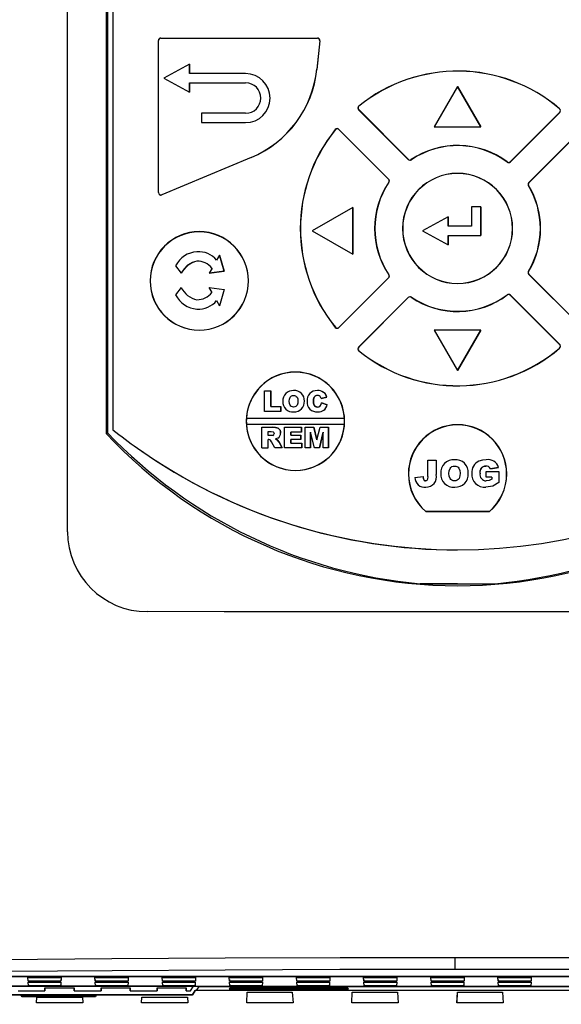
# Model space of a CAD drawing. Header units: millimetres. Extents: x 0 to 1537, y 0 to 1187.
# Tile 8 of 44: x 244 to 291, y 303 to 387. Entities that reach past the tile are written whole.
import ezdxf

# ---------------------------------------------------------------- set-up
doc = ezdxf.new("R2010")
doc.units = ezdxf.units.MM
doc.header["$LTSCALE"] = 5.5
doc.layers.add('DIMENSIONS', color=140, linetype='Continuous', lineweight=25)
doc.styles.add('SLDTEXTSTYLE0', font='TXT', dxfattribs={"width": 0.7})
doc.dimstyles.new('SLDDIMSTYLE1', dxfattribs={"dimtxt": 11.869043, "dimasz": 18.161, "dimexe": 0, "dimexo": 0.0625, "dimgap": 2.967261, "dimtad": 0, "dimtih": 1, "dimtoh": 1, "dimrnd": 1e-09, "dimzin": 4, "dimdsep": 46, "dimtxsty": 'SLDTEXTSTYLE0', "dimsah": 1, "dimcen": 0.09, "dimadec": 0, "dimazin": 1, "dimtfac": 1, "dimtofl": 0, "dimtmove": 0, "dimatfit": 3, "dimfxl": 0, "dimfrac": 2, "dimtolj": 1, "dimtzin": 12, "dimarcsym": 0})
doc.dimstyles.new('SLDDIMSTYLE3', dxfattribs={"dimtxt": 11.869043, "dimasz": 18.161, "dimexe": 0, "dimexo": 0.0625, "dimgap": 2.967261, "dimtad": 0, "dimtih": 1, "dimtoh": 1, "dimrnd": 1e-09, "dimzin": 12, "dimdsep": 46, "dimtxsty": 'SLDTEXTSTYLE0', "dimsah": 1, "dimcen": 0.09, "dimadec": 0, "dimazin": 3, "dimtfac": 1, "dimtmove": 0, "dimatfit": 0, "dimfxl": 0, "dimfrac": 2, "dimtolj": 1, "dimtzin": 12, "dimarcsym": 0})

# ---------------------------------------------------------------- blocks, each defined once
blk = doc.blocks.new('_D_4')
at = {"layer": 'DIMENSIONS'}
for p, q in [((113.715, 296.707), (113.715, 289.483)), ((336.714, 296.707), (336.714, 292.883)), ((336.714, 284.501), (336.714, 159.776)), ((113.715, 281.101), (113.715, 159.776)), ((113.715, 177.238), (191.499, 177.238)), ((207.58, 177.238), (203.594, 177.238)), ((203.594, 177.238), (203.594, 158.374)), ((242.849, 177.238), (246.835, 177.238)), ((246.835, 177.238), (246.835, 158.374)), ((336.714, 177.238), (258.93, 177.238)), ((203.594, 158.374), (207.58, 158.374)), ((246.835, 158.374), (242.849, 158.374))]:
    blk.add_line(p, q, dxfattribs=at)
for points in [[(113.715, 177.238), (131.876, 174.444), (131.876, 180.032)], [(336.714, 177.238), (318.553, 180.032), (318.553, 174.444)]]:
    blk.add_solid(points, dxfattribs=at)
at = {"layer": 'DIMENSIONS', "char_height": 11.6417, "attachment_point": 1, "style": 'SLDTEXTSTYLE0'}
for s, insert in [('223.0', (202.643, 194.902)), ('8.78', (207.58, 173.381))]:
    blk.add_mtext(s, dxfattribs=dict(at, insert=insert))
blk = doc.blocks.new('_D_6')
at = {"layer": 'DIMENSIONS'}
for p, q in [((336.714, 296.707), (336.714, 292.883)), ((336.714, 284.501), (336.714, 197.879)), ((312.794, 274.28), (312.794, 197.879)), ((312.794, 215.342), (277.869, 215.342)), ((336.714, 215.342), (364.948, 215.342)), ((381.029, 215.342), (377.043, 215.342)), ((377.043, 215.342), (377.043, 196.478)), ((416.299, 215.342), (420.285, 215.342)), ((420.285, 215.342), (420.285, 196.478)), ((377.043, 196.478), (381.029, 196.478)), ((420.285, 196.478), (416.299, 196.478))]:
    blk.add_line(p, q, dxfattribs=at)
for points in [[(312.794, 215.342), (294.633, 218.136), (294.633, 212.548)], [(336.714, 215.342), (354.875, 212.548), (354.875, 218.136)]]:
    blk.add_solid(points, dxfattribs=at)
at = {"layer": 'DIMENSIONS', "char_height": 11.6417, "attachment_point": 1, "style": 'SLDTEXTSTYLE0'}
for s, insert in [('23.9', (381.029, 233.006)), ('0.94', (381.029, 211.485))]:
    blk.add_mtext(s, dxfattribs=dict(at, insert=insert))

msp = doc.modelspace()

# ---------------------------------------------------------------- linework, layer by layer
for p, q in [((248.299, 343.226), (248.299, 444.226)), ((251.599, 426.947), (251.599, 351.648)), ((251.722, 426.947), (251.722, 351.699)), ((252.197, 426.573), (252.197, 351.944)), ((256.085, 372.244), (256.085, 385.244)), ((256.085, 385.244), (256.097, 385.244)), ((256.097, 372.244), (256.097, 385.244)), ((256.297, 385.456), (269.695, 385.456)), ((256.297, 385.456), (256.297, 385.444)), ((256.297, 385.444), (269.695, 385.444)), ((269.894, 385.223), (269.639, 382.786)), ((269.906, 385.222), (269.651, 382.784)), ((269.695, 385.456), (269.695, 385.444)), ((269.894, 385.223), (269.906, 385.222)), ((258.75, 383.227), (256.55, 382.027)), ((258.75, 382.427), (258.75, 383.227)), ((258.75, 383.227), (258.75, 382.427)), ((258.75, 383.227), (258.75, 383.227)), ((263.551, 382.427), (258.75, 382.427)), ((258.75, 382.427), (258.75, 382.427)), ((263.551, 382.427), (263.551, 382.427)), ((269.651, 382.784), (269.639, 382.786)), ((256.55, 382.027), (258.75, 380.827)), ((258.75, 381.627), (263.551, 381.627)), ((258.75, 380.827), (258.75, 381.627)), ((258.75, 381.627), (258.75, 380.827)), ((258.75, 381.627), (258.75, 381.627)), ((258.75, 380.827), (258.75, 380.827)), ((281.697, 381.316), (279.702, 377.86)), ((281.697, 381.316), (283.693, 377.86)), ((283.693, 377.86), (281.697, 381.316)), ((281.697, 381.316), (281.697, 381.316)), ((259.783, 379.027), (259.783, 378.227)), ((263.551, 379.027), (259.783, 379.027)), ((273.22, 379.329), (273.229, 379.338)), ((277.471, 375.078), (273.22, 379.329)), ((277.48, 375.087), (273.229, 379.338)), ((273.245, 379.635), (273.237, 379.645)), ((290.436, 379.113), (286.205, 374.882)), ((290.445, 379.105), (286.213, 374.873)), ((290.433, 379.417), (290.424, 379.407)), ((290.445, 379.105), (290.436, 379.113)), ((290.507, 379.255), (290.495, 379.255)), ((259.783, 378.227), (263.551, 378.227)), ((263.551, 378.227), (263.551, 378.227)), ((271.225, 377.633), (271.235, 377.625)), ((271.532, 377.641), (271.541, 377.65)), ((271.532, 377.641), (275.783, 373.39)), ((271.541, 377.65), (275.792, 373.399)), ((279.702, 377.86), (283.693, 377.86)), ((283.693, 377.86), (283.693, 377.86)), ((287.796, 373.097), (292.071, 377.373)), ((287.805, 373.088), (292.08, 377.364)), ((264.03, 375.253), (256.374, 372.06)), ((264.035, 375.241), (256.379, 372.048)), ((264.035, 375.241), (264.03, 375.253)), ((277.471, 375.078), (277.48, 375.087)), ((277.74, 375.052), (277.733, 375.063)), ((285.943, 374.863), (285.936, 374.853)), ((286.213, 374.873), (286.205, 374.882)), ((275.792, 373.399), (275.783, 373.39)), ((275.807, 373.137), (275.818, 373.13)), ((275.854, 373.249), (275.841, 373.249)), ((287.733, 372.947), (287.746, 372.947)), ((287.764, 372.837), (287.775, 372.843)), ((287.796, 373.097), (287.805, 373.088)), ((256.085, 372.244), (256.097, 372.244)), ((256.379, 372.048), (256.374, 372.06)), ((272.722, 370.973), (269.258, 368.973)), ((272.722, 370.973), (272.722, 366.973)), ((272.722, 366.973), (272.722, 370.973)), ((272.722, 370.973), (272.722, 370.973)), ((282.89, 371.03), (282.89, 369.38)), ((283.69, 371.03), (282.89, 371.03)), ((283.69, 371.03), (283.69, 368.58)), ((283.69, 368.58), (283.69, 371.03)), ((283.69, 371.03), (283.69, 371.03)), ((280.89, 370.18), (278.69, 368.98)), ((280.89, 369.38), (280.89, 370.18)), ((280.89, 370.18), (280.89, 369.38)), ((280.89, 370.18), (280.89, 370.18)), ((269.258, 368.973), (272.722, 366.973)), ((276.997, 369.173), (276.985, 369.173)), ((278.69, 368.98), (280.89, 367.78)), ((282.89, 369.38), (280.89, 369.38)), ((280.89, 369.38), (280.89, 369.38)), ((286.41, 369.173), (286.397, 369.173)), ((288.785, 369.173), (288.797, 369.173)), ((280.89, 367.78), (280.89, 368.58)), ((280.89, 368.58), (283.69, 368.58)), ((280.89, 368.58), (280.89, 367.78)), ((280.89, 368.58), (280.89, 368.58)), ((283.69, 368.58), (283.69, 368.58)), ((280.89, 367.78), (280.89, 367.78)), ((259.383, 366.387), (259.383, 366.387)), ((261.317, 366.902), (261.069, 366.467)), ((261.71, 365.516), (261.317, 366.902)), ((261.317, 366.902), (261.71, 365.516)), ((261.317, 366.902), (261.317, 366.902)), ((272.722, 366.973), (272.722, 366.973)), ((257.561, 365.978), (258.042, 365.339)), ((260.673, 365.772), (260.425, 365.338)), ((258.042, 365.339), (258.042, 365.339)), ((260.425, 365.338), (261.71, 365.516)), ((261.71, 365.516), (260.425, 365.338)), ((260.425, 365.338), (260.425, 365.338)), ((261.71, 365.516), (261.71, 365.516)), ((275.783, 364.955), (271.532, 360.705)), ((275.792, 364.946), (271.541, 360.696)), ((275.792, 364.946), (275.783, 364.955)), ((275.818, 365.215), (275.807, 365.208)), ((275.854, 365.097), (275.841, 365.097)), ((287.733, 365.399), (287.746, 365.399)), ((287.775, 365.502), (287.764, 365.509)), ((287.796, 365.248), (287.805, 365.257)), ((292.071, 360.973), (287.796, 365.248)), ((292.08, 360.982), (287.805, 365.257)), ((255.385, 364.687), (255.372, 364.687)), ((258.042, 364.126), (257.561, 363.487)), ((258.042, 364.126), (258.042, 364.126)), ((260.673, 363.693), (260.425, 364.128)), ((260.425, 364.128), (261.71, 363.95)), ((260.425, 364.128), (261.71, 363.95)), ((260.425, 364.128), (260.425, 364.128)), ((261.71, 363.95), (261.317, 362.564)), ((261.71, 363.95), (261.317, 362.564)), ((261.71, 363.95), (261.71, 363.95)), ((263.798, 364.687), (263.785, 364.687)), ((259.383, 363.079), (259.383, 363.079)), ((273.22, 359.016), (277.471, 363.267)), ((273.229, 359.008), (277.48, 363.258)), ((277.471, 363.267), (277.48, 363.258)), ((277.733, 363.283), (277.74, 363.293)), ((285.936, 363.493), (285.943, 363.482)), ((286.205, 363.464), (286.213, 363.472)), ((286.205, 363.464), (290.436, 359.232)), ((286.213, 363.472), (290.445, 359.241)), ((261.069, 362.998), (261.317, 362.564)), ((261.317, 362.564), (261.317, 362.564)), ((271.225, 360.712), (271.235, 360.72)), ((271.541, 360.696), (271.532, 360.705)), ((279.702, 360.486), (281.697, 357.03)), ((283.693, 360.486), (279.702, 360.486)), ((281.697, 357.03), (283.693, 360.486)), ((283.693, 360.486), (281.697, 357.03)), ((283.693, 360.486), (283.693, 360.486)), ((273.158, 358.866), (273.171, 358.866)), ((273.22, 359.016), (273.229, 359.008)), ((290.433, 358.929), (290.424, 358.938)), ((290.445, 359.241), (290.436, 359.232)), ((290.507, 359.091), (290.495, 359.091)), ((273.237, 358.701), (273.245, 358.711)), ((281.697, 357.03), (281.697, 357.03)), ((265.157, 353.511), (265.157, 355.278)), ((265.157, 355.278), (265.708, 355.278)), ((265.708, 355.278), (265.708, 353.947)), ((265.708, 353.947), (265.708, 355.278)), ((265.708, 355.278), (265.708, 355.278)), ((267.657, 355.301), (267.657, 355.301)), ((269.432, 354.742), (269.432, 354.742)), ((269.699, 355.301), (269.699, 355.301)), ((270.024, 354.635), (269.972, 354.756)), ((270.506, 354.744), (270.024, 354.635)), ((270.024, 354.635), (270.506, 354.744)), ((270.024, 354.635), (270.024, 354.635)), ((270.506, 354.744), (270.506, 354.744)), ((265.708, 353.947), (266.558, 353.947)), ((265.708, 353.947), (265.708, 353.947)), ((266.558, 353.511), (266.558, 353.947)), ((266.558, 353.947), (266.558, 353.511)), ((266.558, 353.947), (266.558, 353.947)), ((268.578, 354.408), (268.578, 354.408)), ((269.358, 354.402), (269.358, 354.402)), ((269.696, 353.901), (269.696, 353.901)), ((270.047, 354.245), (270.529, 354.1)), ((270.047, 354.245), (270.047, 354.245)), ((270.529, 354.1), (270.047, 354.245)), ((270.529, 354.1), (270.529, 354.1)), ((272.003, 352.931), (263.618, 352.931)), ((266.558, 353.511), (265.157, 353.511)), ((266.558, 353.511), (266.558, 353.511)), ((267.678, 353.488), (267.678, 353.488)), ((269.728, 353.488), (269.728, 353.488)), ((272.003, 352.931), (272.003, 352.931)), ((263.598, 352.681), (263.611, 352.681)), ((263.618, 352.431), (272.003, 352.431)), ((264.941, 350.396), (264.941, 352.164)), ((264.941, 352.164), (265.858, 352.164)), ((265.858, 352.164), (265.858, 352.164)), ((266.87, 350.396), (266.87, 352.164)), ((266.87, 352.164), (268.339, 352.164)), ((268.339, 352.164), (268.339, 351.75)), ((268.339, 351.75), (268.339, 352.164)), ((268.339, 352.164), (268.339, 352.164)), ((268.66, 350.396), (268.66, 352.164)), ((268.66, 352.164), (269.395, 352.164)), ((269.395, 352.164), (269.66, 351.091)), ((269.395, 352.164), (269.395, 352.164)), ((269.66, 351.091), (269.395, 352.164)), ((269.66, 351.091), (269.925, 352.164)), ((269.925, 352.164), (270.658, 352.164)), ((270.658, 352.164), (270.658, 350.396)), ((270.658, 350.396), (270.658, 352.164)), ((270.658, 352.164), (270.658, 352.164)), ((272.003, 352.431), (272.003, 352.431)), ((272.011, 352.681), (272.023, 352.681)), ((265.492, 351.796), (265.735, 351.796)), ((265.492, 351.452), (265.492, 351.796)), ((265.492, 351.452), (265.492, 351.796)), ((265.492, 351.796), (265.492, 351.796)), ((265.726, 351.452), (265.492, 351.452)), ((265.492, 351.452), (265.492, 351.452)), ((265.872, 351.475), (265.726, 351.452)), ((266.306, 351.243), (266.11, 351.172)), ((266.306, 351.243), (266.306, 351.243)), ((266.548, 351.671), (266.548, 351.671)), ((268.339, 351.75), (267.421, 351.75)), ((267.421, 351.75), (267.421, 351.498)), ((267.421, 351.498), (267.421, 351.75)), ((267.421, 351.75), (267.421, 351.75)), ((267.421, 351.498), (268.27, 351.498)), ((267.421, 351.498), (267.421, 351.498)), ((268.27, 351.498), (268.27, 351.131)), ((268.27, 351.131), (268.27, 351.498)), ((268.27, 351.498), (268.27, 351.498)), ((268.339, 351.75), (268.339, 351.75)), ((269.454, 350.396), (269.119, 351.749)), ((269.119, 351.749), (269.119, 350.396)), ((269.119, 350.396), (269.119, 351.749)), ((270.198, 351.749), (269.864, 350.396)), ((269.864, 350.396), (270.198, 351.749)), ((270.198, 350.396), (270.198, 351.749)), ((264.941, 350.396), (265.492, 350.396)), ((265.541, 351.108), (265.492, 351.108)), ((265.492, 350.396), (265.492, 351.108)), ((265.492, 350.396), (265.492, 351.108)), ((265.492, 351.108), (265.492, 351.108)), ((265.492, 350.396), (265.492, 350.396)), ((265.774, 350.932), (265.675, 351.067)), ((266.064, 350.396), (265.774, 350.932)), ((266.686, 350.396), (266.064, 350.396)), ((266.11, 351.172), (266.251, 351.106)), ((266.11, 351.172), (266.11, 351.172)), ((266.251, 351.106), (266.11, 351.172)), ((266.251, 351.106), (266.413, 350.9)), ((266.251, 351.106), (266.251, 351.106)), ((266.413, 350.9), (266.251, 351.106)), ((266.413, 350.9), (266.686, 350.396)), ((266.413, 350.9), (266.413, 350.9)), ((266.686, 350.396), (266.413, 350.9)), ((266.686, 350.396), (266.686, 350.396)), ((268.362, 350.396), (266.87, 350.396)), ((268.27, 351.131), (267.421, 351.131)), ((267.421, 351.131), (267.421, 350.809)), ((267.421, 350.809), (267.421, 351.131)), ((267.421, 351.131), (267.421, 351.131)), ((267.421, 350.809), (268.362, 350.809)), ((267.421, 350.809), (267.421, 350.809)), ((268.27, 351.131), (268.27, 351.131)), ((268.362, 350.809), (268.362, 350.396)), ((268.362, 350.396), (268.362, 350.809)), ((268.362, 350.809), (268.362, 350.809)), ((268.362, 350.396), (268.362, 350.396)), ((269.119, 350.396), (268.66, 350.396)), ((269.119, 350.396), (269.119, 350.396)), ((269.864, 350.396), (269.454, 350.396)), ((269.864, 350.396), (269.864, 350.396)), ((270.658, 350.396), (270.198, 350.396)), ((270.658, 350.396), (270.658, 350.396)), ((279.16, 347.963), (279.16, 349.354)), ((279.16, 349.354), (279.869, 349.354)), ((279.869, 349.354), (279.869, 348.124)), ((279.869, 349.354), (279.869, 349.354)), ((279.869, 349.354), (279.869, 348.124)), ((281.427, 348.852), (281.427, 348.852)), ((281.429, 349.383), (281.429, 349.383)), ((284.113, 348.852), (284.113, 348.852)), ((284.143, 349.383), (284.143, 349.383)), ((284.503, 348.616), (285.211, 348.724)), ((285.211, 348.724), (284.503, 348.616)), ((285.211, 348.724), (285.211, 348.724)), ((277.485, 348.173), (277.497, 348.173)), ((278.039, 347.872), (278.747, 347.966)), ((278.747, 347.966), (278.747, 347.966)), ((279.869, 348.124), (279.869, 348.124)), ((280.961, 348.216), (280.961, 348.216)), ((282.614, 348.234), (282.614, 348.234)), ((283.617, 348.225), (283.617, 348.225)), ((284.148, 347.907), (284.148, 348.38)), ((284.148, 348.38), (285.241, 348.38)), ((284.621, 347.907), (284.148, 347.907)), ((284.503, 348.616), (284.503, 348.616)), ((284.621, 347.907), (284.621, 347.717)), ((285.241, 348.38), (285.241, 347.442)), ((285.241, 348.38), (285.241, 348.38)), ((285.241, 348.38), (285.241, 347.442)), ((285.897, 348.173), (285.91, 348.173)), ((278.848, 347.613), (278.848, 347.613)), ((278.952, 347.583), (278.952, 347.583)), ((278.987, 347.051), (278.987, 347.051)), ((281.434, 347.583), (281.434, 347.583)), ((281.457, 347.051), (281.457, 347.051)), ((284.113, 347.051), (284.113, 347.051)), ((284.147, 347.583), (284.147, 347.583)), ((285.241, 347.442), (285.241, 347.442)), ((278.972, 344.96), (278.977, 344.973)), ((278.972, 344.96), (278.992, 344.96)), ((278.977, 344.973), (284.418, 344.973)), ((278.977, 344.973), (278.992, 344.96)), ((284.403, 344.96), (278.992, 344.96)), ((284.418, 344.973), (284.403, 344.96)), ((284.422, 344.96), (284.403, 344.96)), ((284.418, 344.973), (284.422, 344.96)), ((278.48, 338.784), (281.696, 338.787)), ((281.696, 338.787), (284.908, 338.784)), ((281.696, 338.787), (281.696, 338.787)), ((281.484, 336.367), (281.484, 336.367)), ((308.64, 305.181), (239.505, 305.181)), ((239.58, 305.188), (311.653, 305.188)), ((244.903, 305.111), (247.758, 305.111)), ((244.925, 304.798), (244.903, 305.111)), ((244.92, 304.931), (244.925, 304.798)), ((247.758, 305.111), (247.746, 304.798)), ((247.75, 304.931), (247.746, 304.798)), ((250.653, 305.111), (253.508, 305.111)), ((250.675, 304.798), (250.653, 305.111)), ((250.67, 304.931), (250.675, 304.798)), ((253.508, 305.111), (253.496, 304.798)), ((253.5, 304.931), (253.496, 304.798)), ((256.403, 305.111), (259.258, 305.111)), ((256.425, 304.798), (256.403, 305.111)), ((256.42, 304.931), (256.425, 304.798)), ((259.258, 305.111), (259.246, 304.798)), ((259.25, 304.931), (259.246, 304.798)), ((262.153, 305.111), (265.008, 305.111)), ((262.175, 304.798), (262.153, 305.111)), ((262.17, 304.931), (262.175, 304.798)), ((265.008, 305.111), (264.996, 304.798)), ((265, 304.931), (264.996, 304.798)), ((267.903, 305.111), (270.758, 305.111)), ((267.925, 304.798), (267.903, 305.111)), ((267.92, 304.931), (267.925, 304.798)), ((270.758, 305.111), (270.746, 304.798)), ((270.75, 304.931), (270.746, 304.798)), ((273.653, 305.111), (276.508, 305.111)), ((273.675, 304.798), (273.653, 305.111)), ((273.67, 304.931), (273.675, 304.798)), ((276.508, 305.111), (276.496, 304.798)), ((276.5, 304.931), (276.496, 304.798)), ((279.403, 305.111), (282.258, 305.111)), ((279.425, 304.798), (279.403, 305.111)), ((279.42, 304.931), (279.425, 304.798)), ((282.258, 305.111), (282.246, 304.798)), ((282.25, 304.931), (282.246, 304.798)), ((285.153, 305.111), (288.008, 305.111)), ((285.175, 304.798), (285.153, 305.111)), ((285.17, 304.931), (285.175, 304.798)), ((288.008, 305.111), (287.996, 304.798)), ((288, 304.931), (287.996, 304.798)), ((259.091, 304.345), (236.054, 304.345)), ((241.461, 304.345), (305.554, 304.345)), ((247.746, 304.798), (244.925, 304.798)), ((244.952, 304.391), (244.931, 304.703)), ((244.931, 304.703), (247.742, 304.703)), ((244.95, 304.46), (244.952, 304.391)), ((247.73, 304.391), (244.952, 304.391)), ((246.372, 304.23), (248.867, 304.23)), ((246.376, 303.95), (246.372, 304.23)), ((246.374, 304.23), (246.376, 303.95)), ((247.742, 304.703), (247.73, 304.391)), ((247.73, 304.391), (247.732, 304.46)), ((248.871, 303.95), (248.866, 304.23)), ((248.867, 304.23), (248.871, 303.95)), ((253.496, 304.798), (250.675, 304.798)), ((250.702, 304.391), (250.681, 304.703)), ((250.681, 304.703), (253.492, 304.703)), ((250.7, 304.46), (250.702, 304.391)), ((253.48, 304.391), (250.702, 304.391)), ((251.172, 304.23), (253.667, 304.23)), ((251.176, 303.95), (251.172, 304.23)), ((251.174, 304.23), (251.176, 303.95)), ((253.492, 304.703), (253.48, 304.391)), ((253.48, 304.391), (253.482, 304.46)), ((253.671, 303.95), (253.666, 304.23)), ((253.667, 304.23), (253.671, 303.95)), ((255.972, 304.23), (258.467, 304.23)), ((255.976, 303.95), (255.972, 304.23)), ((255.974, 304.23), (255.976, 303.95)), ((259.246, 304.798), (256.425, 304.798)), ((256.452, 304.391), (256.431, 304.703)), ((256.431, 304.703), (259.242, 304.703)), ((256.45, 304.46), (256.452, 304.391)), ((259.23, 304.391), (256.452, 304.391)), ((258.471, 303.95), (258.466, 304.23)), ((258.467, 304.23), (258.471, 303.95)), ((258.825, 303.95), (259.091, 304.345)), ((259.091, 304.345), (259.091, 304.345)), ((259.242, 304.703), (259.23, 304.391)), ((259.23, 304.391), (259.232, 304.46)), ((259.533, 304.345), (259.339, 303.988)), ((259.339, 303.983), (259.566, 304.341)), ((259.566, 304.341), (259.566, 304.345)), ((259.566, 304.341), (305.555, 304.341)), ((262.286, 304.212), (262.146, 304.118)), ((262.146, 304.118), (272.365, 304.118)), ((264.996, 304.798), (262.175, 304.798)), ((262.202, 304.391), (262.181, 304.703)), ((262.181, 304.703), (264.992, 304.703)), ((262.473, 304.144), (262.185, 304.144)), ((262.2, 304.46), (262.202, 304.391)), ((264.98, 304.391), (262.202, 304.391)), ((272.222, 304.212), (262.286, 304.212)), ((262.473, 304.153), (262.508, 304.179)), ((262.473, 304.12), (262.473, 304.153)), ((262.506, 304.142), (262.473, 304.12)), ((262.473, 304.12), (272.033, 304.12)), ((262.506, 304.142), (262.508, 304.179)), ((271.999, 304.142), (262.506, 304.142)), ((262.508, 304.179), (271.997, 304.179)), ((264.992, 304.703), (264.98, 304.391)), ((264.98, 304.391), (264.982, 304.46)), ((270.746, 304.798), (267.925, 304.798)), ((267.952, 304.391), (267.931, 304.703)), ((267.931, 304.703), (270.742, 304.703)), ((267.95, 304.46), (267.952, 304.391)), ((270.73, 304.391), (267.952, 304.391)), ((270.742, 304.703), (270.73, 304.391)), ((270.73, 304.391), (270.732, 304.46)), ((271.997, 304.179), (272.033, 304.153)), ((271.997, 304.179), (271.999, 304.142)), ((272.033, 304.12), (271.999, 304.142)), ((272.033, 304.153), (272.033, 304.12)), ((272.325, 304.144), (272.033, 304.144)), ((272.365, 304.118), (272.222, 304.212)), ((276.496, 304.798), (273.675, 304.798)), ((273.702, 304.391), (273.681, 304.703)), ((273.681, 304.703), (276.492, 304.703)), ((273.7, 304.46), (273.702, 304.391)), ((276.48, 304.391), (273.702, 304.391)), ((276.492, 304.703), (276.48, 304.391)), ((276.48, 304.391), (276.482, 304.46)), ((282.246, 304.798), (279.425, 304.798)), ((279.452, 304.391), (279.431, 304.703)), ((279.431, 304.703), (282.242, 304.703)), ((279.45, 304.46), (279.452, 304.391)), ((282.23, 304.391), (279.452, 304.391)), ((282.242, 304.703), (282.23, 304.391)), ((282.23, 304.391), (282.232, 304.46)), ((287.996, 304.798), (285.175, 304.798)), ((285.202, 304.391), (285.181, 304.703)), ((285.181, 304.703), (287.992, 304.703)), ((285.2, 304.46), (285.202, 304.391)), ((287.98, 304.391), (285.202, 304.391)), ((287.992, 304.703), (287.98, 304.391)), ((287.98, 304.391), (287.982, 304.46)), ((236.161, 303.62), (259.006, 303.62)), ((259.006, 303.615), (236.161, 303.615)), ((244.071, 303.95), (246.376, 303.95)), ((244.346, 303.55), (250.766, 303.55)), ((244.408, 303.45), (244.346, 303.55)), ((244.409, 303.455), (244.35, 303.55)), ((244.409, 303.455), (244.408, 303.45)), ((250.706, 303.45), (244.408, 303.45)), ((250.706, 303.455), (244.409, 303.455)), ((245.646, 302.936), (245.666, 303.423)), ((245.647, 302.941), (245.666, 303.423)), ((245.666, 303.423), (249.577, 303.423)), ((248.871, 303.95), (251.176, 303.95)), ((249.577, 303.423), (249.608, 302.936)), ((250.766, 303.55), (250.706, 303.45)), ((250.763, 303.55), (250.706, 303.455)), ((250.706, 303.455), (250.706, 303.45)), ((253.671, 303.95), (255.976, 303.95)), ((254.646, 302.936), (254.666, 303.423)), ((254.647, 302.941), (254.666, 303.423)), ((254.666, 303.423), (258.577, 303.423)), ((258.471, 303.95), (258.825, 303.95)), ((258.577, 303.423), (258.608, 302.936)), ((259.006, 303.62), (259.218, 303.988)), ((259.218, 303.983), (259.006, 303.615)), ((259.006, 303.615), (259.006, 303.62)), ((259.339, 303.988), (259.218, 303.988)), ((259.218, 303.983), (259.218, 303.988)), ((259.339, 303.983), (259.218, 303.983)), ((259.339, 303.983), (259.339, 303.988)), ((300.613, 303.983), (259.339, 303.983)), ((263.646, 302.936), (263.683, 303.85)), ((263.647, 302.941), (263.683, 303.85)), ((263.683, 303.85), (267.549, 303.85)), ((267.549, 303.85), (267.608, 302.936)), ((272.646, 302.936), (272.683, 303.85)), ((272.647, 302.941), (272.683, 303.85)), ((272.683, 303.85), (276.549, 303.85)), ((276.549, 303.85), (276.608, 302.936)), ((281.646, 302.936), (281.683, 303.85)), ((281.647, 302.941), (281.683, 303.85)), ((281.683, 303.85), (285.549, 303.85)), ((285.549, 303.85), (285.608, 302.936)), ((245.647, 302.941), (245.646, 302.936)), ((249.608, 302.936), (245.646, 302.936)), ((249.608, 302.941), (245.647, 302.941)), ((254.647, 302.941), (254.646, 302.936)), ((258.608, 302.936), (254.646, 302.936)), ((258.608, 302.941), (254.647, 302.941)), ((263.647, 302.941), (263.646, 302.936)), ((267.608, 302.936), (263.646, 302.936)), ((267.608, 302.941), (263.647, 302.941)), ((272.647, 302.941), (272.646, 302.936)), ((276.608, 302.936), (272.646, 302.936)), ((276.608, 302.941), (272.647, 302.941)), ((281.647, 302.941), (281.646, 302.936)), ((285.608, 302.936), (281.646, 302.936)), ((285.608, 302.941), (281.647, 302.941))]:
    msp.add_line(p, q)
at = {"flags": 128}
for points in [[(267.292, 354.393), (267.306, 354.567), (267.362, 354.731), (267.415, 354.798), (267.486, 354.849), (267.563, 354.877), (267.655, 354.888)], [(267.292, 354.393), (267.306, 354.567), (267.362, 354.731), (267.415, 354.798), (267.486, 354.849), (267.563, 354.877), (267.655, 354.888)], [(267.655, 354.888), (267.741, 354.88), (267.82, 354.855), (267.892, 354.809), (267.95, 354.745), (268.011, 354.592), (268.027, 354.417)], [(269.432, 354.742), (269.372, 354.577), (269.358, 354.402)], [(269.358, 354.402), (269.372, 354.577), (269.432, 354.742)], [(267.66, 353.901), (267.572, 353.91), (267.491, 353.937), (267.419, 353.986), (267.363, 354.054), (267.307, 354.213), (267.292, 354.393)], [(267.66, 353.901), (267.572, 353.91), (267.491, 353.937), (267.419, 353.986), (267.363, 354.054), (267.307, 354.213), (267.292, 354.393)], [(268.027, 354.417), (268.015, 354.236), (267.964, 354.063), (267.91, 353.991), (267.837, 353.939), (267.757, 353.911), (267.66, 353.901)], [(269.358, 354.402), (269.368, 354.229), (269.413, 354.063), (269.46, 353.992), (269.528, 353.94), (269.604, 353.911), (269.696, 353.901)], [(269.696, 353.901), (269.609, 353.91), (269.53, 353.939), (269.461, 353.991), (269.413, 354.063), (269.368, 354.229), (269.358, 354.402)], [(265.858, 352.164), (266.101, 352.151), (266.235, 352.123), (266.333, 352.082), (266.428, 352.006), (266.496, 351.907), (266.536, 351.795), (266.548, 351.671)], [(266.548, 351.671), (266.536, 351.795), (266.496, 351.907), (266.428, 352.006), (266.333, 352.082), (266.235, 352.123), (266.101, 352.151), (265.858, 352.164)], [(251.599, 351.648), (251.703, 351.691), (251.722, 351.699)], [(265.735, 351.796), (265.911, 351.771), (265.948, 351.747), (265.977, 351.712), (265.992, 351.673), (265.997, 351.626)], [(265.675, 351.067), (265.611, 351.098), (265.541, 351.108)], [(280.961, 348.216), (280.978, 348.439), (281.05, 348.65), (281.118, 348.737), (281.21, 348.802), (281.309, 348.838), (281.427, 348.852)], [(280.961, 348.216), (280.978, 348.439), (281.05, 348.65), (281.12, 348.738), (281.212, 348.803), (281.314, 348.84), (281.427, 348.852)], [(281.427, 348.852), (281.537, 348.842), (281.641, 348.808), (281.732, 348.751), (281.807, 348.668), (281.886, 348.465), (281.905, 348.246)], [(284.143, 349.383), (283.824, 349.362), (283.517, 349.274)], [(283.617, 348.225), (283.637, 348.451), (283.721, 348.661), (283.796, 348.745), (283.891, 348.806), (283.996, 348.841), (284.113, 348.852)], [(279.16, 347.963), (279.132, 347.721), (279.106, 347.662), (279.067, 347.619), (279.013, 347.591), (278.952, 347.583)], [(281.434, 347.583), (281.32, 347.594), (281.216, 347.63), (281.123, 347.693), (281.052, 347.78), (280.978, 347.992), (280.961, 348.216)], [(281.434, 347.583), (281.321, 347.594), (281.215, 347.63), (281.123, 347.694), (281.052, 347.78), (280.978, 347.992), (280.961, 348.216)], [(281.905, 348.246), (281.89, 348.014), (281.825, 347.791), (281.755, 347.699), (281.661, 347.632), (281.558, 347.596), (281.434, 347.583)], [(278.848, 347.613), (278.897, 347.589), (278.952, 347.583)], [(278.952, 347.583), (278.897, 347.589), (278.848, 347.613)], [(285.241, 347.442), (284.712, 347.143), (284.113, 347.051)], [(285.241, 347.442), (284.712, 347.143), (284.113, 347.051)], [(284.621, 347.717), (284.392, 347.619), (284.147, 347.583)], [(281.696, 338.787), (281.099, 338.787), (278.709, 338.785), (278.48, 338.784)], [(308.277, 336.396), (301.722, 336.383), (295.063, 336.374), (288.378, 336.369), (281.641, 336.367), (275.001, 336.369), (268.386, 336.374), (261.72, 336.383), (255.132, 336.395)], [(308.277, 336.396), (301.719, 336.383), (295.06, 336.374), (288.375, 336.369), (281.64, 336.367), (281.484, 336.367)], [(281.486, 306.787), (271.637, 306.775), (261.813, 306.741), (252.096, 306.683), (242.57, 306.602)], [(310.818, 306.684), (301.134, 306.741), (291.329, 306.775), (281.486, 306.787)], [(281.486, 305.787), (281.486, 305.811), (281.486, 305.871), (281.486, 305.965), (281.486, 306.089), (281.486, 306.24), (281.486, 306.41), (281.486, 306.595), (281.486, 306.787)], [(281.486, 305.787), (271.62, 305.776), (261.795, 305.74), (252.134, 305.682), (242.754, 305.601)], [(310.552, 305.684), (300.997, 305.741), (291.279, 305.776), (281.486, 305.787)]]:
    msp.add_lwpolyline(points, dxfattribs=at)
for centre, radius, start, end in [((256.297, 385.244), 0.213, 90, 180), ((256.297, 385.244), 0.2, 90, 180), ((269.695, 385.244), 0.213, 354.02258, 90), ((269.695, 385.244), 0.2, 354.02258, 90), ((263.551, 380.327), 2.1, 270, 90), ((260.489, 383.744), 9.2, 292.63963, 354.02259), ((260.489, 383.744), 9.213, 292.63963, 354.02259), ((281.697, 369.173), 13.463, 49.54518, 128.93479), ((281.697, 369.173), 13.45, 49.54518, 128.93479), ((263.551, 380.327), 1.3, 270, 90), ((273.371, 379.479), 0.213, 128.93479, 225), ((273.371, 379.479), 0.2, 128.93479, 225), ((290.295, 379.255), 0.2, 360, 49.54518), ((290.295, 379.255), 0.213, 360, 49.54518), ((290.295, 379.255), 0.2, 315, 0), ((290.295, 379.255), 0.213, 315, 0), ((281.697, 369.173), 13.463, 141.06522, 218.93478), ((281.697, 369.173), 13.45, 141.06522, 218.93478), ((271.391, 377.5), 0.213, 45, 141.06522), ((271.391, 377.5), 0.2, 45, 141.06522), ((281.697, 369.173), 7.1, 53.26986, 123.94327), ((281.697, 369.173), 7.087, 53.26986, 123.94327), ((277.621, 375.229), 0.213, 225, 303.94327), ((277.621, 375.229), 0.2, 225, 303.94327), ((286.063, 375.023), 0.213, 233.26986, 315), ((286.063, 375.023), 0.2, 233.26986, 315), ((281.697, 369.173), 7.1, 146.05673, 213.94327), ((281.697, 369.173), 7.087, 146.05673, 213.94327), ((275.641, 373.249), 0.2, 360, 45), ((275.641, 373.249), 0.213, 360, 45), ((275.641, 373.249), 0.2, 326.05673, 0), ((275.641, 373.249), 0.213, 326.05673, 0), ((281.697, 369.173), 4.713, 360, 180), ((281.697, 369.173), 4.7, 360, 180), ((287.946, 372.947), 0.213, 135, 180), ((287.946, 372.947), 0.213, 180, 211.12963), ((287.946, 372.947), 0.2, 135, 180), ((287.946, 372.947), 0.2, 180, 211.12963), ((281.697, 369.173), 7.087, 360, 31.12963), ((281.697, 369.173), 7.1, 360, 31.12963), ((256.297, 372.244), 0.213, 180, 292.63963), ((256.297, 372.244), 0.2, 180, 292.63963), ((281.697, 369.173), 4.713, 180, 0), ((281.697, 369.173), 4.7, 180, 0), ((281.697, 369.173), 7.087, 328.87037, 0), ((281.697, 369.173), 7.1, 328.87037, 0), ((259.585, 364.687), 4.213, 360, 180), ((259.585, 364.687), 4.2, 360, 180), ((259.553, 364.951), 2.242, 94.35189, 152.72889), ((259.764, 364.516), 1.909, 101.5163, 154.44579), ((259.972, 364.25), 2.216, 105.40397, 150.55812), ((259.507, 365.142), 2.048, 40.31845, 93.47229), ((259.399, 364.76), 1.627, 38.4924, 90.57287), ((275.641, 365.097), 0.2, 315, 0), ((275.641, 365.097), 0.213, 315, 0), ((275.641, 365.097), 0.2, 360, 33.94327), ((275.641, 365.097), 0.213, 360, 33.94327), ((287.946, 365.399), 0.213, 148.87037, 180), ((287.946, 365.399), 0.213, 180, 225), ((287.946, 365.399), 0.2, 148.87037, 180), ((287.946, 365.399), 0.2, 180, 225), ((259.585, 364.687), 4.213, 180, 0), ((259.585, 364.687), 4.2, 180, 0), ((259.764, 364.95), 1.909, 205.55421, 258.4837), ((259.764, 364.95), 1.909, 205.55421, 258.4837), ((259.553, 364.515), 2.242, 207.27111, 265.64811), ((259.399, 364.706), 1.627, 269.42713, 321.5076), ((277.621, 363.117), 0.213, 56.05673, 135), ((277.621, 363.117), 0.2, 56.05673, 135), ((281.697, 369.173), 7.1, 236.05673, 306.73014), ((281.697, 369.173), 7.087, 236.05673, 306.73014), ((286.063, 363.322), 0.213, 45, 126.73014), ((286.063, 363.322), 0.2, 45, 126.73014), ((259.507, 364.324), 2.048, 266.52771, 319.68155), ((271.391, 360.846), 0.213, 218.93478, 315), ((271.391, 360.846), 0.2, 218.93478, 315), ((273.371, 358.866), 0.213, 135, 180), ((273.371, 358.866), 0.213, 180, 231.06521), ((273.371, 358.866), 0.2, 135, 180), ((273.371, 358.866), 0.2, 180, 231.06521), ((281.697, 369.173), 13.463, 231.06521, 310.45482), ((281.697, 369.173), 13.45, 231.06521, 310.45482), ((290.295, 359.091), 0.2, 310.45482, 0), ((290.295, 359.091), 0.213, 310.45482, 0), ((290.295, 359.091), 0.2, 360, 45), ((290.295, 359.091), 0.213, 360, 45), ((267.811, 352.681), 4.213, 360, 180), ((267.811, 352.681), 4.2, 3.41248, 176.58752), ((267.586, 354.457), 0.847, 85.22646, 184.30012), ((267.74, 354.466), 0.84, 356.04692, 95.69708), ((269.631, 354.477), 0.827, 85.30536, 185.40496), ((269.702, 354.567), 0.321, 87.84567, 146.96522), ((269.702, 354.567), 0.321, 87.84567, 146.96522), ((269.772, 354.544), 0.761, 15.29661, 95.53309), ((269.717, 354.577), 0.311, 35.01261, 90.65243), ((269.871, 354.613), 0.649, 11.68109, 71.58269), ((267.587, 354.33), 0.848, 175.75046, 276.19007), ((267.745, 354.322), 0.837, 265.42962, 5.85788), ((267.745, 354.322), 0.837, 265.42962, 5.85788), ((269.644, 354.323), 0.84, 174.82471, 275.73646), ((269.69, 354.258), 0.357, 270.98541, 357.9503), ((269.792, 354.234), 0.749, 265.06173, 349.71282), ((269.794, 354.232), 0.747, 264.93418, 349.84037), ((267.811, 352.681), 4.2, 176.58752, 180), ((267.811, 352.681), 4.2, 356.58752, 3.41248), ((267.811, 352.681), 4.2, 360, 3.41248), ((267.811, 352.681), 4.213, 180, 0), ((267.811, 352.681), 4.2, 180, 183.41248), ((267.811, 352.681), 4.2, 183.41248, 356.58752), ((267.811, 352.681), 4.2, 356.58752, 360), ((281.697, 348.173), 4.213, 360, 180), ((281.697, 348.173), 4.2, 360, 180), ((281.698, 379.879), 41.266, 223.16543, 316.83457), ((282.311, 380.9), 42.29, 223.66974, 264.80193), ((281.697, 389.173), 47.5, 231.60695, 234.75497), ((265.844, 351.625), 0.153, 280.61082, 0.36816), ((266.072, 351.657), 0.476, 299.46351, 1.64799), ((266.072, 351.657), 0.476, 299.46351, 1.64799), ((281.039, 380.995), 42.388, 275.23674, 316.27925), ((281.697, 389.198), 47.521, 234.77269, 305.22731), ((281.697, 389.173), 47.5, 234.75497, 270), ((281.339, 348.298), 1.089, 85.22646, 184.30012), ((281.537, 348.309), 1.08, 356.04692, 95.69708), ((281.537, 348.309), 1.08, 356.04692, 95.69708), ((284.007, 348.289), 1.1, 116.44857, 183.72826), ((284.134, 348.326), 0.527, 92.33463, 190.97577), ((284.152, 348.476), 0.378, 21.66882, 95.9064), ((284.32, 348.475), 0.925, 15.59488, 100.99699), ((284.316, 348.468), 0.931, 15.9446, 100.64727), ((281.697, 348.173), 4.213, 180, 229.69528), ((281.697, 348.173), 4.2, 180, 229.6324), ((278.864, 347.867), 0.825, 179.67784, 278.5847), ((279.159, 347.893), 0.418, 169.82669, 221.94552), ((279.159, 347.893), 0.418, 169.82669, 221.94552), ((279.014, 347.928), 0.877, 268.21894, 12.91566), ((279.014, 347.928), 0.877, 268.21894, 12.91566), ((281.339, 348.135), 1.09, 175.75046, 276.19007), ((281.543, 348.125), 1.076, 265.42962, 5.85788), ((281.543, 348.125), 1.076, 265.42962, 5.85788), ((284.003, 348.142), 1.096, 176.07291, 275.7777), ((284.144, 348.12), 0.537, 168.67367, 270.36058), ((284.144, 348.12), 0.537, 168.68985, 270.3444), ((281.697, 348.173), 4.2, 310.3676, 0), ((281.697, 348.173), 4.213, 310.30708, 359.99997), ((255.137, 343.233), 6.838, 180.05299, 269.95751)]:
    msp.add_arc(centre, radius, start, end)

# ---------------------------------------------------------------- dimensions: what is measured, and where the dimension line sits
at = {"layer": 'DIMENSIONS'}
for base, p2, dimstyle, picture, middle in [((113.715, 177.238), (113.715, 303.692), 'SLDDIMSTYLE1', '_D_4', (225.214, 177.238)), ((312.794, 215.342), (312.794, 281.265), 'SLDDIMSTYLE3', '_D_6', (398.664, 215.342))]:
    dim = msp.add_linear_dim(base=base, p1=(336.714, 303.692), p2=p2, dimstyle=dimstyle, dxfattribs=at)
    dim.commit()
    dim.dimension.update_dxf_attribs({"geometry": picture, "text_midpoint": middle, "dimtype": 160})

doc.saveas('drawing.dxf')
